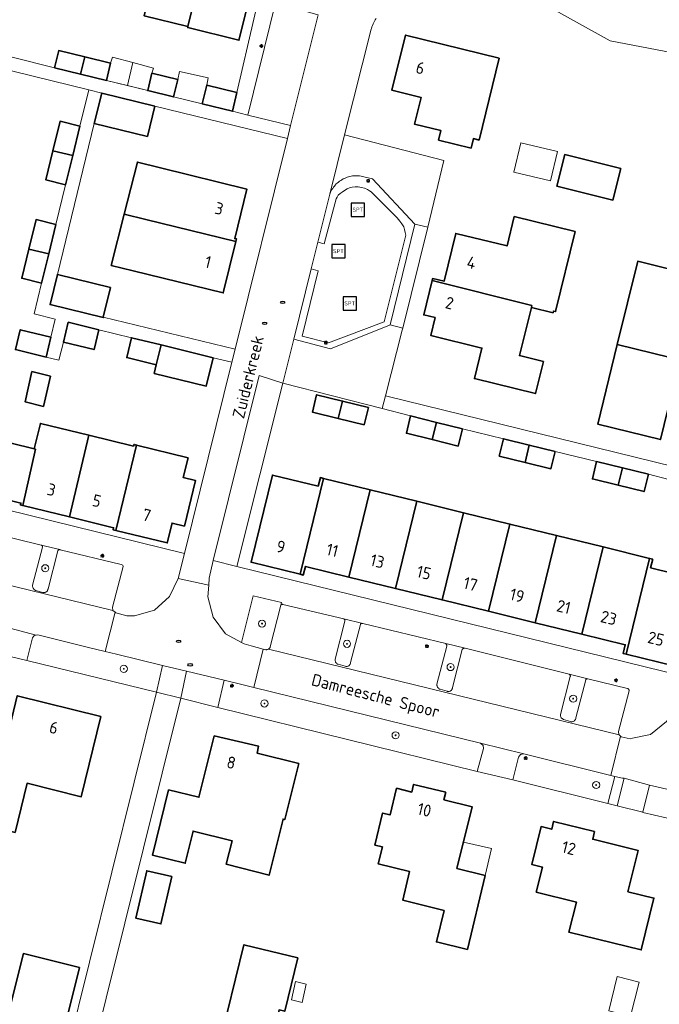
# Model space of a CAD drawing. Header units: metres. Extents: x 152610 to 160096, y 456114 to 462495.
# Tile 107 of 256: x 156608 to 156680, y 458766 to 458877. Entities that reach past the tile are written whole.
import ezdxf
from ezdxf.enums import TextEntityAlignment as Align

# ---------------------------------------------------------------- set-up
doc = ezdxf.new("R2010")
doc.units = ezdxf.units.M
doc.header["$LTSCALE"] = 0.5
doc.layers.get('0').update_dxf_attribs({"linetype": 'CONTINUOUS'})
for name, color, linetype, lineweight in [('B-PV-GK-BESCHOEIING-G', 251, 'GK-BESCHOEIING-SO', 18), ('B-PV-GR-BOOM-S', 251, 'CONTINUOUS', 25), ('B-PV-GR-HAAG-GV', 251, 'CONTINUOUS', 13), ('B-PV-IE-MEUBILAIR-S', 251, 'CONTINUOUS', 25), ('B-PV-IE-MEUBILAIR_WEGMEUBILAIR-S', 251, 'CONTINUOUS', 25), ('B-PV-OG-BEBOUWING-GV', 6, 'CONTINUOUS', 35), ('B-PV-OG-BEBOUWING-T18', 1, 'CONTINUOUS', 18), ('B-PV-OG-BEBOUWING_OVERBOUWING-GV', 251, 'CONTINUOUS', 18), ('B-PV-OG-BEBOUWING_SCHUUR-GV', 251, 'CONTINUOUS', 18), ('B-PV-OG-TERREIN_BEGROEID-GV', 251, 'CONTINUOUS', 18), ('B-PV-OG-TOPOGRAFIE-T18', 1, 'CONTINUOUS', 18), ('B-PV-OG-WATER_SLOOT-GV', 251, 'CONTINUOUS', 18), ('B-PV-VH-ONVERHARD_ZAND-GV', 251, 'CONTINUOUS', 18), ('B-PV-VH-OPENVERHARDING_BETONSTRAATSTEEN-GV', 251, 'CONTINUOUS', 18), ('B-PV-VH-OPENVERHARDING_STRAATBAKSTEEN-GV', 251, 'CONTINUOUS', 18), ('B-PV-VH-OPENVERHARDING_TEGEL-GV', 251, 'CONTINUOUS', 18)]:
    doc.layers.add(name, color=color, linetype=linetype, lineweight=lineweight)
doc.styles.add('NLCS-ISO', font='NLCS-ISO.ttf')
doc.styles.add('NLCS-ISO-M750-T18', font='NLCS-ISO.ttf', dxfattribs={"height": 1.35})
doc.linetypes.add('GK-BESCHOEIING-SO', pattern='A,18,-3,[1,NLCS.SHX,S=0.6,R=0,X=0,Y=0],-3', length=24)

# ---------------------------------------------------------------- blocks, each defined once
blk = doc.blocks.new('SIE-MEUBILAIR_PAAL_LICHTMAST-SO')
for points in [[(-0.62, 0), (-1, 0)], [(-0.71, 0.71), (-0.44, 0.44)], [(0, 1), (0, 0.62)], [(0.44, 0.44), (0.71, 0.71)], [(1, 0), (0.62, 0)], [(-0.71, -0.71), (-0.44, -0.44)], [(0, -0.62), (0, -1)], [(0.44, -0.44), (0.71, -0.71)]]:
    blk.add_lwpolyline(points)
blk.add_circle((0, 0), 0.5)
blk = doc.blocks.new('SIE-MEUBILAIR_PUT_RIOOLPUT-SO')
blk.add_ellipse((0, 0), major_axis=(1.25, 0), ratio=0.54)
blk = doc.blocks.new('SIE-WEG_SPEELTOESTEL-SO')
at = {"flags": 128}
blk.add_lwpolyline([(-3.75, -3.75), (3.75, -3.75), (3.75, 3.75), (-3.75, 3.75)], close=True, dxfattribs=at)
at = {"style": 'NLCS-ISO'}
blk.add_text('SPT', height=2.25, dxfattribs=at).set_placement((0, 0), align=Align.MIDDLE_CENTER)
blk = doc.blocks.new('SGR-BOOM_GBKN-SO')
at = {"linetype": 'ByBlock', "lineweight": 18}
h = blk.add_hatch(color=0, dxfattribs=at)
h.dxf.hatch_style = 1
edge = h.paths.add_edge_path()
edge.add_arc((0, 0), 0.25, 0, 360)
at = {"color": 0, "linetype": 'ByBlock', "lineweight": 18}
for radius in [2, 0.25]:
    blk.add_circle((0, 0), radius, dxfattribs=at)
at = {"color": 0, "linetype": 'ByBlock', "lineweight": 18, "style": 'NLCS-ISO'}
blk.add_attdef('SOORT', (2.5, 0), '', height=1.5, dxfattribs=at)

msp = doc.modelspace()

# ---------------------------------------------------------------- linework, layer by layer
at = {"layer": 'B-PV-GK-BESCHOEIING-G', "flags": 128}
msp.add_lwpolyline([(156639.916, 458891.567), (156645.233, 458890.084), (156649.961, 458888.912), (156655.245, 458887.769), (156655.727, 458887.353), (156661.289, 458882.698), (156666.408, 458879.348), (156674.347, 458874.957), (156706.526, 458868.786), (156736.452, 458861.13), (156750.049, 458860.557), (156762.399, 458859.754), (156774.78, 458858.191), (156780.471, 458856.796), (156789.999, 458853.263), (156790.625, 458851.751), (156804.029, 458848.43), (156807.027, 458848.581), (156809.678, 458848.825), (156814.014, 458849.01), (156831.276, 458843.406), (156841.887, 458841.168), (156853.498, 458838.97), (156854.707, 458839.287), (156855.981, 458840.508), (156856.28, 458841.782), (156858.619, 458841.174), (156859.339, 458844.109), (156856.851, 458844.682), (156856.822, 458845.897), (156856.373, 458847.782), (156855.417, 458848.671), (156844.494, 458851.093), (156839.542, 458854.829), (156833.301, 458858.619), (156812.879, 458860.982), (156812.33, 458860.725), (156802.852, 458863.052), (156802.554, 458863.347), (156790.217, 458863.704), (156786.066, 458864.715), (156777.713, 458867.714), (156772.377, 458869.057), (156761.649, 458873.69), (156755.871, 458875.476), (156752.707, 458878.033), (156739.275, 458881.707), (156739.997, 458884.731), (156733.708, 458886.121)], dxfattribs=at)
at = {"layer": 'B-PV-GR-HAAG-GV', "flags": 128}
for points in [[(156652.354, 458854.32), (156647.599, 458859.395), (156646.605, 458859.646), (156646.45, 458859.684), (156646.293, 458859.715), (156646.135, 458859.738), (156645.975, 458859.752), (156645.815, 458859.759), (156645.656, 458859.758), (156645.496, 458859.749), (156645.337, 458859.732), (156645.179, 458859.707), (156645.023, 458859.674), (156644.868, 458859.633), (156644.716, 458859.584), (156644.566, 458859.528), (156644.419, 458859.465), (156644.275, 458859.394), (156644.136, 458859.316), (156644, 458859.232), (156643.869, 458859.14), (156643.742, 458859.043), (156643.621, 458858.939), (156643.505, 458858.829), (156643.394, 458858.713), (156643.29, 458858.592), (156643.191, 458858.466), (156643.099, 458858.335), (156643.014, 458858.2), (156642.935, 458858.061), (156642.864, 458857.918), (156642.8, 458857.771), (156642.767, 458857.687), (156641.422, 458852.275), (156642.13, 458852.088), (156643.472, 458857.141), (156643.589, 458857.354), (156643.723, 458857.559), (156643.929, 458857.755), (156644.154, 458857.924), (156644.417, 458858.109), (156644.714, 458858.273), (156645.002, 458858.401), (156645.296, 458858.49), (156645.638, 458858.509), (156645.965, 458858.492), (156646.351, 458858.439), (156646.699, 458858.342), (156647.003, 458858.202), (156647.242, 458858.065), (156647.433, 458857.933), (156650.374, 458855.005), (156650.675, 458854.65), (156650.903, 458854.329), (156651.11, 458854.014), (156651.196, 458853.689), (156651.266, 458853.379), (156651.328, 458853.065), (156648.9, 458843.31), (156642.623, 458840.927), (156639.643, 458841.707), (156641.461, 458849.065), (156640.674, 458849.264), (156638.709, 458841.356), (156642.87, 458840.258), (156649.32, 458842.855), (156649.558, 458842.962)], [(156612.378, 458817.668), (156610.275, 458818.17), (156610.304, 458818.16), (156610.337, 458818.141), (156610.366, 458818.116), (156610.389, 458818.085), (156610.406, 458818.05), (156610.414, 458818.012), (156610.415, 458817.974), (156610.408, 458817.936), (156609.306, 458813.642), (156609.302, 458813.577), (156609.305, 458813.512), (156609.317, 458813.448), (156609.336, 458813.386), (156609.363, 458813.326), (156609.397, 458813.271), (156609.437, 458813.22), (156609.483, 458813.174), (156609.535, 458813.134), (156609.591, 458813.101), (156609.651, 458813.075), (156609.663, 458813.071), (156610.438, 458812.848), (156610.497, 458812.833), (156610.558, 458812.826), (156610.619, 458812.827), (156610.679, 458812.836), (156610.737, 458812.852), (156610.793, 458812.876), (156610.845, 458812.908), (156610.893, 458812.946), (156610.936, 458812.989), (156610.972, 458813.038), (156611.001, 458813.092), (156611.024, 458813.148), (156611.038, 458813.207), (156611.045, 458813.262), (156612.149, 458817.533), (156612.151, 458817.538), (156612.171, 458817.575), (156612.197, 458817.607), (156612.229, 458817.633), (156612.266, 458817.653), (156612.305, 458817.666), (156612.347, 458817.67)], [(156637.327, 458811.691), (156634.127, 458812.474), (156632.833, 458807.211), (156633.12, 458807.053), (156633.937, 458806.829), (156635.258, 458806.466), (156635.446, 458806.414), (156635.508, 458806.398), (156635.571, 458806.391), (156635.634, 458806.391), (156635.697, 458806.399), (156635.758, 458806.416), (156635.817, 458806.439), (156635.863, 458806.465), (156635.873, 458806.47), (156635.924, 458806.508), (156635.97, 458806.552), (156636.01, 458806.601), (156636.044, 458806.655), (156636.07, 458806.712), (156636.076, 458806.728), (156637.253, 458811.396)], [(156646.485, 458809.349), (156644.337, 458809.85), (156644.365, 458809.84), (156644.399, 458809.821), (156644.428, 458809.796), (156644.451, 458809.765), (156644.468, 458809.73), (156644.477, 458809.693), (156644.478, 458809.654), (156644.471, 458809.616), (156643.369, 458805.321), (156643.365, 458805.256), (156643.368, 458805.191), (156643.38, 458805.127), (156643.399, 458805.065), (156643.426, 458805.005), (156643.46, 458804.95), (156643.5, 458804.899), (156643.546, 458804.853), (156643.598, 458804.813), (156643.654, 458804.78), (156643.714, 458804.754), (156643.726, 458804.75), (156644.502, 458804.527), (156644.561, 458804.512), (156644.622, 458804.505), (156644.683, 458804.506), (156644.743, 458804.515), (156644.802, 458804.532), (156644.858, 458804.557), (156644.91, 458804.588), (156644.958, 458804.626), (156645, 458804.67), (156645.036, 458804.719), (156645.066, 458804.773), (156645.088, 458804.829), (156645.103, 458804.889), (156645.109, 458804.941), (156646.212, 458809.212), (156646.223, 458809.235), (156646.248, 458809.271), (156646.28, 458809.301), (156646.316, 458809.326), (156646.356, 458809.343), (156646.398, 458809.353), (156646.442, 458809.355)], [(156658, 458806.554), (156655.821, 458807.083), (156655.844, 458807.065), (156655.878, 458807.03), (156655.906, 458806.989), (156655.927, 458806.945), (156655.94, 458806.898), (156655.945, 458806.85), (156655.943, 458806.801), (156654.841, 458802.507), (156654.837, 458802.442), (156654.84, 458802.377), (156654.852, 458802.313), (156654.871, 458802.251), (156654.898, 458802.191), (156654.932, 458802.136), (156654.972, 458802.085), (156655.018, 458802.039), (156655.07, 458801.999), (156655.126, 458801.966), (156655.186, 458801.94), (156655.198, 458801.936), (156655.973, 458801.713), (156656.032, 458801.698), (156656.093, 458801.691), (156656.154, 458801.692), (156656.214, 458801.701), (156656.273, 458801.718), (156656.329, 458801.742), (156656.381, 458801.773), (156656.429, 458801.811), (156656.471, 458801.855), (156656.508, 458801.904), (156656.537, 458801.957), (156656.56, 458802.014), (156656.574, 458802.073), (156656.581, 458802.127), (156657.684, 458806.398), (156657.687, 458806.403), (156657.71, 458806.444), (156657.74, 458806.48), (156657.776, 458806.51), (156657.817, 458806.534), (156657.861, 458806.551), (156657.907, 458806.56), (156657.954, 458806.561)], [(156671.821, 458803.112), (156669.719, 458803.627), (156669.749, 458803.617), (156669.782, 458803.598), (156669.811, 458803.573), (156669.834, 458803.542), (156669.851, 458803.507), (156669.859, 458803.469), (156669.86, 458803.431), (156669.853, 458803.393), (156668.751, 458799.099), (156668.746, 458799.034), (156668.75, 458798.969), (156668.761, 458798.905), (156668.78, 458798.843), (156668.807, 458798.784), (156668.841, 458798.728), (156668.881, 458798.677), (156668.927, 458798.631), (156668.979, 458798.592), (156669.035, 458798.559), (156669.094, 458798.533), (156669.108, 458798.528), (156669.883, 458798.305), (156669.942, 458798.29), (156670.003, 458798.283), (156670.063, 458798.284), (156670.124, 458798.293), (156670.182, 458798.309), (156670.238, 458798.334), (156670.291, 458798.365), (156670.338, 458798.403), (156670.381, 458798.446), (156670.417, 458798.495), (156670.446, 458798.549), (156670.469, 458798.605), (156670.484, 458798.665), (156670.49, 458798.718), (156671.594, 458802.99), (156671.6, 458803.008), (156671.619, 458803.041), (156671.644, 458803.07), (156671.674, 458803.093), (156671.708, 458803.11), (156671.745, 458803.118), (156671.784, 458803.119)]]:
    msp.add_lwpolyline(points, close=True, dxfattribs=at)
at = {"layer": 'B-PV-OG-BEBOUWING-GV', "flags": 128}
for points in [[(156629.111, 458885.956), (156624.165, 458887.168), (156621.861, 458877.764), (156626.796, 458876.552)], [(156634.917, 458884.633), (156629.137, 458886.058), (156629.111, 458885.956), (156626.796, 458876.552), (156626.77, 458876.445), (156632.547, 458875.021)], [(156661.857, 458873.004), (156651.301, 458875.597), (156649.775, 458869.382), (156653.047, 458868.578), (156652.308, 458865.567), (156655.277, 458864.838), (156655.014, 458863.77), (156658.688, 458862.868), (156658.95, 458863.936), (156659.591, 458863.778)], [(156615.174, 458873.145), (156612.26, 458873.859), (156611.784, 458871.917), (156614.698, 458871.203)], [(156618.088, 458872.431), (156615.174, 458873.145), (156614.698, 458871.203), (156617.612, 458870.489)], [(156625.654, 458870.577), (156622.74, 458871.291), (156622.264, 458869.349), (156625.178, 458868.635)], [(156623.063, 458867.601), (156617.089, 458869.06), (156616.257, 458865.65), (156622.231, 458864.191)], [(156632.322, 458869.134), (156628.922, 458869.967), (156628.402, 458867.845), (156631.802, 458867.012)], [(156614.641, 458865.358), (156612.407, 458865.903), (156611.595, 458862.578), (156613.828, 458862.028)], [(156613.828, 458862.028), (156611.595, 458862.578), (156610.794, 458859.298), (156613.028, 458858.752)], [(156619.629, 458855.44), (156622.066, 458854.838), (156632.201, 458852.336), (156632.275, 458852.637), (156632.062, 458852.69), (156633.429, 458858.255), (156623.717, 458860.64), (156621.106, 458861.289)], [(156675.532, 458860.58), (156669.235, 458862.138), (156668.353, 458858.576), (156674.651, 458857.017)], [(156611.937, 458854.283), (156609.703, 458854.829), (156608.892, 458851.508), (156611.125, 458850.958)], [(156620.644, 458849.048), (156630.782, 458846.558), (156632.201, 458852.336), (156622.066, 458854.838), (156619.629, 458855.44), (156618.169, 458849.656)], [(156670.417, 458853.477), (156663.547, 458855.165), (156662.734, 458851.855), (156656.959, 458853.273), (156655.633, 458847.872), (156654.358, 458848.185), (156654.3, 458847.952), (156665.523, 458845.135), (156665.471, 458844.921), (156667.909, 458844.329), (156667.955, 458844.519), (156668.201, 458844.457)], [(156611.125, 458850.958), (156608.892, 458851.508), (156608.089, 458848.223), (156610.324, 458847.677)], [(156684.555, 458848.38), (156677.447, 458850.126), (156675.146, 458840.759), (156689.219, 458837.302), (156690.219, 458841.373), (156688.735, 458841.737), (156689.189, 458843.585), (156683.708, 458844.932)], [(156618.087, 458847.187), (156612.104, 458848.647), (156611.274, 458845.247), (156617.257, 458843.786), (156617.269, 458843.835)], [(156665.523, 458845.135), (156654.3, 458847.952), (156653.353, 458844.095), (156654.628, 458843.782), (156654.135, 458841.775), (156659.909, 458840.356), (156659.065, 458836.919), (156665.935, 458835.232), (156666.822, 458838.841), (156664.129, 458839.508), (156665.471, 458844.921)], [(156611.363, 458841.571), (156607.915, 458842.413), (156607.369, 458840.178), (156610.818, 458839.336)], [(156616.767, 458842.413), (156613.319, 458843.255), (156612.773, 458841.021), (156616.222, 458840.179)], [(156623.777, 458840.702), (156620.459, 458841.512), (156619.914, 458839.278), (156623.236, 458838.467)], [(156623.781, 458840.701), (156623.777, 458840.702), (156623.236, 458838.467), (156622.999, 458837.495), (156628.854, 458836.066), (156629.637, 458839.272)], [(156689.219, 458837.302), (156675.146, 458840.759), (156672.944, 458831.791), (156680.011, 458830.055), (156680.843, 458833.443), (156686.365, 458832.087), (156686.848, 458834.056), (156688.332, 458833.691)], [(156611.307, 458837.183), (156609.237, 458837.7), (156608.462, 458834.312), (156610.531, 458833.794)], [(156644.207, 458834.379), (156641.29, 458835.099), (156640.81, 458833.152), (156643.726, 458832.432)], [(156647.123, 458833.659), (156644.207, 458834.379), (156643.726, 458832.432), (156646.642, 458831.712)], [(156654.787, 458831.988), (156651.873, 458832.708), (156651.392, 458830.762), (156654.307, 458830.042)], [(156609.486, 458829.006), (156599.551, 458831.447), (156598.103, 458825.552), (156597.899, 458825.602), (156597.849, 458825.398), (156607.988, 458822.908), (156607.935, 458822.694), (156608.209, 458822.627), (156609.645, 458828.967)], [(156615.629, 458830.535), (156610.189, 458831.871), (156609.486, 458829.006), (156609.645, 458828.967), (156608.209, 458822.627), (156613.464, 458821.336)], [(156657.702, 458831.268), (156654.787, 458831.988), (156654.307, 458830.042), (156657.221, 458829.322)], [(156620.678, 458829.295), (156615.629, 458830.535), (156613.464, 458821.336), (156618.424, 458820.118), (156618.371, 458819.904), (156618.666, 458819.832), (156621.018, 458829.438), (156620.73, 458829.509)], [(156665.24, 458829.427), (156662.327, 458830.142), (156661.848, 458828.195), (156664.762, 458827.48)], [(156626.819, 458828.013), (156621.018, 458829.438), (156618.666, 458819.832), (156624.46, 458818.409), (156625.011, 458820.652), (156626.4, 458820.311), (156627.657, 458825.429), (156626.268, 458825.77)], [(156668.155, 458828.711), (156665.24, 458829.427), (156664.762, 458827.48), (156667.676, 458826.764)], [(156675.73, 458826.855), (156672.814, 458827.569), (156672.338, 458825.621), (156675.253, 458824.908)], [(156678.645, 458826.142), (156675.73, 458826.855), (156675.253, 458824.908), (156678.169, 458824.195)], [(156641.472, 458824.794), (156636.314, 458826.055), (156633.912, 458816.231), (156639.436, 458814.886), (156642.082, 458825.674), (156641.709, 458825.765)], [(156647.326, 458824.387), (156642.082, 458825.674), (156639.436, 458814.886), (156639.791, 458814.8), (156640.026, 458815.767), (156644.918, 458814.569)], [(156652.57, 458823.101), (156647.326, 458824.387), (156644.918, 458814.569), (156650.163, 458813.285)], [(156657.815, 458821.815), (156652.57, 458823.101), (156650.163, 458813.285), (156655.408, 458812.001)], [(156663.059, 458820.529), (156657.815, 458821.815), (156655.408, 458812.001), (156660.653, 458810.716)], [(156668.303, 458819.243), (156663.059, 458820.529), (156660.653, 458810.716), (156665.897, 458809.432)], [(156673.548, 458817.957), (156668.303, 458819.243), (156665.897, 458809.432), (156671.142, 458808.148)], [(156678.792, 458816.671), (156673.548, 458817.957), (156671.142, 458808.148), (156676.034, 458806.95), (156675.793, 458805.974), (156676.147, 458805.887)], [(156679.138, 458816.586), (156678.792, 458816.671), (156676.147, 458805.887), (156681.659, 458804.521), (156684.079, 458814.338), (156678.899, 458815.615)], [(156617.006, 458798.885), (156607.575, 458801.202), (156606.167, 458795.375), (156602.289, 458796.32), (156600.149, 458787.589), (156607.337, 458785.828), (156608.693, 458791.364), (156614.79, 458789.843)], [(156629.748, 458796.705), (156628.03, 458789.779), (156624.627, 458790.603), (156622.813, 458783.256), (156626.493, 458782.347), (156627.385, 458785.964), (156631.763, 458784.884), (156631.111, 458782.237), (156635.941, 458780.998), (156637.513, 458787.316), (156637.702, 458787.268), (156639.271, 458793.576), (156634.611, 458794.736), (156634.753, 458795.52)], [(156655.822, 458790.353), (156652.207, 458791.225), (156652.001, 458790.369), (156650.286, 458790.784), (156649.563, 458787.79), (156648.717, 458787.994), (156647.846, 458784.388), (156648.691, 458784.184), (156648.229, 458782.269), (156651.757, 458781.416), (156650.982, 458778.209), (156655.637, 458777.013), (156654.786, 458773.495), (156658.275, 458772.65), (156660.287, 458780.967), (156657.086, 458781.768), (156658.821, 458788.695), (156655.615, 458789.497)], [(156672.598, 458785.924), (156667.978, 458787.06), (156667.763, 458786.186), (156666.56, 458786.483), (156665.511, 458782.22), (156666.715, 458781.924), (156666.019, 458779.098), (156670.544, 458777.984), (156669.708, 458774.585), (156677.848, 458772.594), (156679.272, 458778.422), (156676.349, 458779.136), (156677.491, 458783.802), (156672.383, 458785.05)], [(156624.998, 458780.851), (156622.158, 458781.507), (156620.924, 458776.167), (156623.765, 458775.511)], [(156639.173, 458771.683), (156633.104, 458773.173), (156630.28, 458761.675), (156625.696, 458762.801), (156625.937, 458763.781), (156621.373, 458764.902), (156619.77, 458758.376), (156620.741, 458758.138), (156619.715, 458753.962), (156623.357, 458753.068), (156623.119, 458752.096), (156626.518, 458751.262), (156626.756, 458752.233), (156629.815, 458751.482), (156630.408, 458751.336), (156631.359, 458755.211), (156634.282, 458754.493), (156637.068, 458765.836), (156637.699, 458765.681)], [(156614.587, 458770.613), (156608.28, 458772.185), (156606.826, 458766.354), (156599.568, 458768.162), (156597.399, 458759.438), (156601.031, 458758.532), (156600.819, 458757.559), (156604.183, 458756.714), (156604.427, 458757.684), (156608.064, 458756.793), (156608.795, 458759.706), (156611.69, 458758.989)]]:
    msp.add_lwpolyline(points, close=True, dxfattribs=at)
at = {"layer": 'B-PV-OG-BEBOUWING_OVERBOUWING-GV', "flags": 128}
for points in [[(156619.989, 458869.906), (156620.582, 458872.51), (156618.296, 458873.126), (156618.088, 458872.431), (156617.612, 458870.489)], [(156622.926, 458871.879), (156620.582, 458872.51), (156619.989, 458869.906), (156622.264, 458869.349), (156622.74, 458871.291)], [(156629.095, 458870.796), (156625.866, 458871.511), (156625.654, 458870.577), (156625.178, 458868.635), (156628.402, 458867.845), (156628.922, 458869.967)], [(156660.965, 458784.017), (156657.824, 458784.714), (156657.086, 458781.768), (156660.287, 458780.967)]]:
    msp.add_lwpolyline(points, close=True, dxfattribs=at)
at = {"layer": 'B-PV-OG-BEBOUWING_SCHUUR-GV', "flags": 128}
for points in [[(156668.4, 458862.474), (156664.283, 458863.461), (156663.494, 458860.167), (156667.611, 458859.18)], [(156677.599, 458768.976), (156675.142, 458769.586), (156674.185, 458765.738), (156676.643, 458765.127)], [(156640.128, 458768.75), (156638.895, 458769.019), (156638.444, 458766.953), (156639.677, 458766.684)]]:
    msp.add_lwpolyline(points, close=True, dxfattribs=at)
at = {"layer": 'B-PV-OG-TERREIN_BEGROEID-GV', "flags": 128}
for points in [[(156640.674, 458849.264), (156641.461, 458849.065), (156639.643, 458841.707), (156642.623, 458840.927), (156648.9, 458843.31), (156651.328, 458853.065), (156651.266, 458853.379), (156651.196, 458853.689), (156651.11, 458854.014), (156650.903, 458854.329), (156650.675, 458854.65), (156650.374, 458855.005), (156647.433, 458857.933), (156647.242, 458858.065), (156647.003, 458858.202), (156646.699, 458858.342), (156646.351, 458858.439), (156645.965, 458858.492), (156645.638, 458858.509), (156645.296, 458858.49), (156645.002, 458858.401), (156644.714, 458858.273), (156644.417, 458858.109), (156644.154, 458857.924), (156643.929, 458857.755), (156643.723, 458857.559), (156643.589, 458857.354), (156643.472, 458857.141), (156642.13, 458852.088), (156641.422, 458852.275)], [(156615.454, 458806.69), (156609.909, 458808.079), (156609.714, 458808.046), (156609.52, 458808.013), (156609.314, 458807.727), (156608.66, 458805.18), (156623.254, 458801.596), (156623.947, 458804.626), (156618.773, 458805.883), (156617.47, 458806.2)], [(156632.874, 458802.477), (156630.87, 458802.971), (156630.153, 458799.902), (156659.378, 458792.672), (156660.071, 458795.261), (156660.031, 458795.6), (156659.736, 458795.858), (156634.204, 458802.149)], [(156674.424, 458792.234), (156664.612, 458794.654), (156664.248, 458794.603), (156664.005, 458794.281), (156663.402, 458791.728), (156674.073, 458789.085), (156674.855, 458792.127)], [(156678.781, 458791.156), (156675.913, 458791.911), (156675.139, 458788.802), (156678.032, 458788.095)]]:
    msp.add_lwpolyline(points, close=True, dxfattribs=at)
at = {"layer": 'B-PV-OG-WATER_SLOOT-GV', "flags": 128}
msp.add_lwpolyline([(156666.408, 458879.348), (156674.347, 458874.957), (156706.526, 458868.786), (156736.452, 458861.13)], dxfattribs=at)
at = {"layer": 'B-PV-VH-ONVERHARD_ZAND-GV', "flags": 128}
for points in [[(156652.354, 458854.32), (156647.599, 458859.395), (156646.605, 458859.646), (156646.45, 458859.684), (156646.293, 458859.715), (156646.135, 458859.738), (156645.975, 458859.752), (156645.815, 458859.759), (156645.656, 458859.758), (156645.496, 458859.749), (156645.337, 458859.732), (156645.179, 458859.707), (156645.023, 458859.674), (156644.868, 458859.633), (156644.716, 458859.584), (156644.566, 458859.528), (156644.419, 458859.465), (156644.275, 458859.394), (156644.136, 458859.316), (156644, 458859.232), (156643.869, 458859.14), (156643.742, 458859.043), (156643.621, 458858.939), (156643.505, 458858.829), (156643.394, 458858.713), (156643.29, 458858.592), (156643.191, 458858.466), (156643.099, 458858.335), (156643.014, 458858.2), (156642.935, 458858.061), (156642.864, 458857.918), (156642.8, 458857.771), (156642.767, 458857.687), (156641.422, 458852.275), (156642.13, 458852.088), (156643.472, 458857.141), (156643.589, 458857.354), (156643.723, 458857.559), (156643.929, 458857.755), (156644.154, 458857.924), (156644.417, 458858.109), (156644.714, 458858.273), (156645.002, 458858.401), (156645.296, 458858.49), (156645.638, 458858.509), (156645.965, 458858.492), (156646.351, 458858.439), (156646.699, 458858.342), (156647.003, 458858.202), (156647.242, 458858.065), (156647.433, 458857.933), (156650.374, 458855.005), (156650.675, 458854.65), (156650.903, 458854.329), (156651.11, 458854.014), (156651.196, 458853.689), (156651.266, 458853.379), (156651.328, 458853.065), (156648.9, 458843.31), (156642.623, 458840.927), (156639.643, 458841.707), (156641.461, 458849.065), (156640.674, 458849.264), (156638.709, 458841.356), (156642.87, 458840.258), (156649.32, 458842.855), (156649.558, 458842.962)], [(156612.378, 458817.668), (156610.275, 458818.17), (156610.304, 458818.16), (156610.337, 458818.141), (156610.366, 458818.116), (156610.389, 458818.085), (156610.406, 458818.05), (156610.414, 458818.012), (156610.415, 458817.974), (156610.408, 458817.936), (156609.306, 458813.642), (156609.302, 458813.577), (156609.305, 458813.512), (156609.317, 458813.448), (156609.336, 458813.386), (156609.363, 458813.326), (156609.397, 458813.271), (156609.437, 458813.22), (156609.483, 458813.174), (156609.535, 458813.134), (156609.591, 458813.101), (156609.651, 458813.075), (156609.663, 458813.071), (156610.438, 458812.848), (156610.497, 458812.833), (156610.558, 458812.826), (156610.619, 458812.827), (156610.679, 458812.836), (156610.737, 458812.852), (156610.793, 458812.876), (156610.845, 458812.908), (156610.893, 458812.946), (156610.936, 458812.989), (156610.972, 458813.038), (156611.001, 458813.092), (156611.024, 458813.148), (156611.038, 458813.207), (156611.045, 458813.262), (156612.149, 458817.533), (156612.151, 458817.538), (156612.171, 458817.575), (156612.197, 458817.607), (156612.229, 458817.633), (156612.266, 458817.653), (156612.305, 458817.666), (156612.347, 458817.67)], [(156637.327, 458811.691), (156634.127, 458812.474), (156632.833, 458807.211), (156633.12, 458807.053), (156633.937, 458806.829), (156635.258, 458806.466), (156635.446, 458806.414), (156635.508, 458806.398), (156635.571, 458806.391), (156635.634, 458806.391), (156635.697, 458806.399), (156635.758, 458806.416), (156635.817, 458806.439), (156635.863, 458806.465), (156635.873, 458806.47), (156635.924, 458806.508), (156635.97, 458806.552), (156636.01, 458806.601), (156636.044, 458806.655), (156636.07, 458806.712), (156636.076, 458806.728), (156637.253, 458811.396)], [(156646.485, 458809.349), (156644.337, 458809.85), (156644.365, 458809.84), (156644.399, 458809.821), (156644.428, 458809.796), (156644.451, 458809.765), (156644.468, 458809.73), (156644.477, 458809.693), (156644.478, 458809.654), (156644.471, 458809.616), (156643.369, 458805.321), (156643.365, 458805.256), (156643.368, 458805.191), (156643.38, 458805.127), (156643.399, 458805.065), (156643.426, 458805.005), (156643.46, 458804.95), (156643.5, 458804.899), (156643.546, 458804.853), (156643.598, 458804.813), (156643.654, 458804.78), (156643.714, 458804.754), (156643.726, 458804.75), (156644.502, 458804.527), (156644.561, 458804.512), (156644.622, 458804.505), (156644.683, 458804.506), (156644.743, 458804.515), (156644.802, 458804.532), (156644.858, 458804.557), (156644.91, 458804.588), (156644.958, 458804.626), (156645, 458804.67), (156645.036, 458804.719), (156645.066, 458804.773), (156645.088, 458804.829), (156645.103, 458804.889), (156645.109, 458804.941), (156646.212, 458809.212), (156646.223, 458809.235), (156646.248, 458809.271), (156646.28, 458809.301), (156646.316, 458809.326), (156646.356, 458809.343), (156646.398, 458809.353), (156646.442, 458809.355)], [(156658, 458806.554), (156655.821, 458807.083), (156655.844, 458807.065), (156655.878, 458807.03), (156655.906, 458806.989), (156655.927, 458806.945), (156655.94, 458806.898), (156655.945, 458806.85), (156655.943, 458806.801), (156654.841, 458802.507), (156654.837, 458802.442), (156654.84, 458802.377), (156654.852, 458802.313), (156654.871, 458802.251), (156654.898, 458802.191), (156654.932, 458802.136), (156654.972, 458802.085), (156655.018, 458802.039), (156655.07, 458801.999), (156655.126, 458801.966), (156655.186, 458801.94), (156655.198, 458801.936), (156655.973, 458801.713), (156656.032, 458801.698), (156656.093, 458801.691), (156656.154, 458801.692), (156656.214, 458801.701), (156656.273, 458801.718), (156656.329, 458801.742), (156656.381, 458801.773), (156656.429, 458801.811), (156656.471, 458801.855), (156656.508, 458801.904), (156656.537, 458801.957), (156656.56, 458802.014), (156656.574, 458802.073), (156656.581, 458802.127), (156657.684, 458806.398), (156657.687, 458806.403), (156657.71, 458806.444), (156657.74, 458806.48), (156657.776, 458806.51), (156657.817, 458806.534), (156657.861, 458806.551), (156657.907, 458806.56), (156657.954, 458806.561)], [(156671.821, 458803.112), (156669.719, 458803.627), (156669.749, 458803.617), (156669.782, 458803.598), (156669.811, 458803.573), (156669.834, 458803.542), (156669.851, 458803.507), (156669.859, 458803.469), (156669.86, 458803.431), (156669.853, 458803.393), (156668.751, 458799.099), (156668.746, 458799.034), (156668.75, 458798.969), (156668.761, 458798.905), (156668.78, 458798.843), (156668.807, 458798.784), (156668.841, 458798.728), (156668.881, 458798.677), (156668.927, 458798.631), (156668.979, 458798.592), (156669.035, 458798.559), (156669.094, 458798.533), (156669.108, 458798.528), (156669.883, 458798.305), (156669.942, 458798.29), (156670.003, 458798.283), (156670.063, 458798.284), (156670.124, 458798.293), (156670.182, 458798.309), (156670.238, 458798.334), (156670.291, 458798.365), (156670.338, 458798.403), (156670.381, 458798.446), (156670.417, 458798.495), (156670.446, 458798.549), (156670.469, 458798.605), (156670.484, 458798.665), (156670.49, 458798.718), (156671.594, 458802.99), (156671.6, 458803.008), (156671.619, 458803.041), (156671.644, 458803.07), (156671.674, 458803.093), (156671.708, 458803.11), (156671.745, 458803.118), (156671.784, 458803.119)]]:
    msp.add_lwpolyline(points, close=True, dxfattribs=at)
at = {"layer": 'B-PV-VH-OPENVERHARDING_BETONSTRAATSTEEN-GV', "flags": 128}
for points in [[(156641.326, 458877.928), (156636.647, 458879.218), (156633.535, 458866.587), (156638.357, 458865.406), (156641.455, 458877.893)], [(156653.813, 458853.957), (156652.354, 458854.32), (156649.558, 458842.962), (156650.998, 458842.596)], [(156637.495, 458836.413), (156634.819, 458837.267), (156629.65, 458816.429), (156632.316, 458815.774)], [(156609.714, 458808.046), (156605.032, 458809.282), (156605.345, 458808.997), (156605.375, 458808.675), (156604.711, 458806.146), (156604.707, 458806.13), (156608.66, 458805.18), (156609.314, 458807.727), (156609.52, 458808.013)], [(156623.254, 458801.596), (156625.985, 458800.925), (156626.633, 458803.961), (156623.947, 458804.626)], [(156630.87, 458802.971), (156626.633, 458803.961), (156625.985, 458800.925), (156630.153, 458799.902)], [(156625.985, 458800.925), (156623.254, 458801.596), (156610.697, 458750.932), (156613.38, 458750.273)], [(156664.612, 458794.654), (156659.736, 458795.858), (156660.031, 458795.6), (156660.071, 458795.261), (156659.378, 458792.672), (156663.402, 458791.728), (156664.005, 458794.281), (156664.248, 458794.603)], [(156675.743, 458791.946), (156674.855, 458792.127), (156674.073, 458789.085), (156675.139, 458788.802), (156675.913, 458791.911)], [(156682.694, 458790.225), (156678.781, 458791.156), (156678.032, 458788.095), (156678.026, 458788.068), (156681.959, 458787.149)]]:
    msp.add_lwpolyline(points, close=True, dxfattribs=at)
at = {"layer": 'B-PV-VH-OPENVERHARDING_STRAATBAKSTEEN-GV', "flags": 128}
for points in [[(156641.455, 458877.893), (156638.357, 458865.406), (156637.992, 458863.934), (156632.107, 458840.213), (156631.745, 458838.754), (156626.404, 458817.227), (156625.705, 458814.419), (156629.133, 458813.673), (156629.194, 458814.462), (156629.65, 458816.429), (156634.819, 458837.267), (156637.495, 458836.413), (156638.709, 458841.356), (156640.674, 458849.264), (156641.422, 458852.275), (156642.767, 458857.687), (156644.422, 458864.358), (156647.43, 458876.265), (156647.454, 458876.347), (156647.51, 458876.518), (156647.573, 458876.686), (156647.644, 458876.852), (156647.723, 458877.014), (156647.808, 458877.172), (156647.9, 458877.326), (156647.999, 458877.476)], [(156594.907, 458816.523), (156618.326, 458810.825), (156618.288, 458811.166), (156619.502, 458815.765), (156619.454, 458815.904), (156619.294, 458815.978), (156612.428, 458817.656), (156612.388, 458817.667), (156612.378, 458817.668), (156612.347, 458817.67), (156612.305, 458817.666), (156612.266, 458817.653), (156612.229, 458817.633), (156612.197, 458817.607), (156612.171, 458817.575), (156612.151, 458817.538), (156612.149, 458817.533), (156611.045, 458813.262), (156611.038, 458813.207), (156611.024, 458813.148), (156611.001, 458813.092), (156610.972, 458813.038), (156610.936, 458812.989), (156610.893, 458812.946), (156610.845, 458812.908), (156610.793, 458812.876), (156610.737, 458812.852), (156610.679, 458812.836), (156610.619, 458812.827), (156610.558, 458812.826), (156610.497, 458812.833), (156610.438, 458812.848), (156609.663, 458813.071), (156609.651, 458813.075), (156609.591, 458813.101), (156609.535, 458813.134), (156609.483, 458813.174), (156609.437, 458813.22), (156609.397, 458813.271), (156609.363, 458813.326), (156609.336, 458813.386), (156609.317, 458813.448), (156609.305, 458813.512), (156609.302, 458813.577), (156609.306, 458813.642), (156610.408, 458817.936), (156610.415, 458817.974), (156610.414, 458818.012), (156610.406, 458818.05), (156610.389, 458818.085), (156610.366, 458818.116), (156610.337, 458818.141), (156610.304, 458818.16), (156610.275, 458818.17), (156598.527, 458821.067)], [(156605.032, 458809.282), (156609.714, 458808.046), (156609.909, 458808.079), (156615.454, 458806.69), (156617.47, 458806.2), (156618.59, 458810.611), (156618.33, 458810.794), (156618.326, 458810.825), (156594.907, 458816.523)]]:
    msp.add_lwpolyline(points, dxfattribs=at)
for points in [[(156644.422, 458864.358), (156642.767, 458857.687), (156642.8, 458857.771), (156642.864, 458857.918), (156642.935, 458858.061), (156643.014, 458858.2), (156643.099, 458858.335), (156643.191, 458858.466), (156643.29, 458858.592), (156643.394, 458858.713), (156643.505, 458858.829), (156643.621, 458858.939), (156643.742, 458859.043), (156643.869, 458859.14), (156644, 458859.232), (156644.136, 458859.316), (156644.275, 458859.394), (156644.419, 458859.465), (156644.566, 458859.528), (156644.716, 458859.584), (156644.868, 458859.633), (156645.023, 458859.674), (156645.179, 458859.707), (156645.337, 458859.732), (156645.496, 458859.749), (156645.656, 458859.758), (156645.815, 458859.759), (156645.975, 458859.752), (156646.135, 458859.738), (156646.293, 458859.715), (156646.45, 458859.684), (156646.605, 458859.646), (156647.599, 458859.395), (156652.354, 458854.32), (156653.813, 458853.957), (156655.614, 458861.471)], [(156638.709, 458841.356), (156637.495, 458836.413), (156648.677, 458833.537), (156649.039, 458834.964), (156650.916, 458842.371), (156650.998, 458842.596), (156649.558, 458842.962), (156649.32, 458842.855), (156642.87, 458840.258)], [(156629.133, 458813.673), (156625.705, 458814.419), (156624.707, 458812.371), (156623.026, 458810.86), (156620.794, 458810.205), (156620.037, 458810.194), (156619.924, 458810.224), (156618.671, 458810.554), (156618.59, 458810.611), (156617.47, 458806.2), (156618.773, 458805.883), (156623.947, 458804.626), (156626.633, 458803.961), (156630.87, 458802.971), (156632.874, 458802.477), (156634.204, 458802.149), (156635.258, 458806.466), (156633.937, 458806.829), (156633.12, 458807.053), (156632.833, 458807.211), (156631.039, 458808.197), (156629.65, 458810.07), (156629.03, 458812.333)], [(156637.497, 458811.498), (156637.457, 458811.506), (156637.416, 458811.506), (156637.376, 458811.498), (156637.339, 458811.482), (156637.305, 458811.46), (156637.276, 458811.431), (156637.253, 458811.396), (156636.076, 458806.728), (156636.07, 458806.712), (156636.044, 458806.655), (156636.01, 458806.601), (156635.97, 458806.552), (156635.924, 458806.508), (156635.873, 458806.47), (156635.863, 458806.465), (156675.362, 458796.808), (156675.317, 458796.855), (156675.267, 458797.192), (156676.468, 458801.77), (156676.472, 458801.811), (156676.467, 458801.852), (156676.455, 458801.892), (156676.436, 458801.928), (156676.409, 458801.96), (156676.378, 458801.986), (156676.341, 458802.006), (156676.303, 458802.018), (156676.3, 458802.019), (156671.821, 458803.112), (156671.784, 458803.119), (156671.745, 458803.118), (156671.708, 458803.11), (156671.674, 458803.093), (156671.644, 458803.07), (156671.619, 458803.041), (156671.6, 458803.008), (156671.594, 458802.99), (156670.49, 458798.718), (156670.484, 458798.665), (156670.469, 458798.605), (156670.446, 458798.549), (156670.417, 458798.495), (156670.381, 458798.446), (156670.338, 458798.403), (156670.291, 458798.365), (156670.238, 458798.334), (156670.182, 458798.309), (156670.124, 458798.293), (156670.063, 458798.284), (156670.003, 458798.283), (156669.942, 458798.29), (156669.883, 458798.305), (156669.108, 458798.528), (156669.094, 458798.533), (156669.035, 458798.559), (156668.979, 458798.592), (156668.927, 458798.631), (156668.881, 458798.677), (156668.841, 458798.728), (156668.807, 458798.784), (156668.78, 458798.843), (156668.761, 458798.905), (156668.75, 458798.969), (156668.746, 458799.034), (156668.751, 458799.099), (156669.853, 458803.393), (156669.86, 458803.431), (156669.859, 458803.469), (156669.851, 458803.507), (156669.834, 458803.542), (156669.811, 458803.573), (156669.782, 458803.598), (156669.749, 458803.617), (156669.719, 458803.627), (156658, 458806.554), (156657.954, 458806.561), (156657.907, 458806.56), (156657.861, 458806.551), (156657.817, 458806.534), (156657.776, 458806.51), (156657.74, 458806.48), (156657.71, 458806.444), (156657.687, 458806.403), (156657.684, 458806.398), (156656.581, 458802.127), (156656.574, 458802.073), (156656.56, 458802.014), (156656.537, 458801.957), (156656.508, 458801.904), (156656.471, 458801.855), (156656.429, 458801.811), (156656.381, 458801.773), (156656.329, 458801.742), (156656.273, 458801.718), (156656.214, 458801.701), (156656.154, 458801.692), (156656.093, 458801.691), (156656.032, 458801.698), (156655.973, 458801.713), (156655.198, 458801.936), (156655.186, 458801.94), (156655.126, 458801.966), (156655.07, 458801.999), (156655.018, 458802.039), (156654.972, 458802.085), (156654.932, 458802.136), (156654.898, 458802.191), (156654.871, 458802.251), (156654.852, 458802.313), (156654.84, 458802.377), (156654.837, 458802.442), (156654.841, 458802.507), (156655.943, 458806.801), (156655.945, 458806.85), (156655.94, 458806.898), (156655.927, 458806.945), (156655.906, 458806.989), (156655.878, 458807.03), (156655.844, 458807.065), (156655.821, 458807.083), (156646.485, 458809.349), (156646.442, 458809.355), (156646.398, 458809.353), (156646.356, 458809.343), (156646.316, 458809.326), (156646.28, 458809.301), (156646.248, 458809.271), (156646.223, 458809.235), (156646.212, 458809.212), (156645.109, 458804.941), (156645.103, 458804.889), (156645.088, 458804.829), (156645.066, 458804.773), (156645.036, 458804.719), (156645, 458804.67), (156644.958, 458804.626), (156644.91, 458804.588), (156644.858, 458804.557), (156644.802, 458804.532), (156644.743, 458804.515), (156644.683, 458804.506), (156644.622, 458804.505), (156644.561, 458804.512), (156644.502, 458804.527), (156643.726, 458804.75), (156643.714, 458804.754), (156643.654, 458804.78), (156643.598, 458804.813), (156643.546, 458804.853), (156643.5, 458804.899), (156643.46, 458804.95), (156643.426, 458805.005), (156643.399, 458805.065), (156643.38, 458805.127), (156643.368, 458805.191), (156643.365, 458805.256), (156643.369, 458805.321), (156644.471, 458809.616), (156644.478, 458809.654), (156644.477, 458809.693), (156644.468, 458809.73), (156644.451, 458809.765), (156644.428, 458809.796), (156644.399, 458809.821), (156644.365, 458809.84), (156644.337, 458809.85)], [(156635.446, 458806.414), (156635.258, 458806.466), (156634.204, 458802.149), (156659.736, 458795.858), (156664.612, 458794.654), (156674.424, 458792.234), (156675.514, 458796.65), (156675.362, 458796.808), (156635.863, 458806.465), (156635.817, 458806.439), (156635.758, 458806.416), (156635.697, 458806.399), (156635.634, 458806.391), (156635.571, 458806.391), (156635.508, 458806.398)], [(156685.811, 458802.632), (156682.578, 458803.429), (156681.811, 458800.38), (156680.702, 458798.326), (156678.904, 458796.853), (156676.856, 458796.414), (156676.605, 458796.36), (156675.593, 458796.568), (156675.514, 458796.65), (156674.424, 458792.234), (156674.855, 458792.127), (156675.743, 458791.946), (156675.913, 458791.911), (156678.781, 458791.156), (156682.694, 458790.225), (156687.043, 458789.145), (156688.131, 458788.875), (156689.039, 458793.289), (156688.126, 458793.547), (156688.007, 458793.62), (156686.112, 458794.78), (156684.995, 458796.822), (156684.974, 458799.159)]]:
    msp.add_lwpolyline(points, close=True, dxfattribs=at)
at = {"layer": 'B-PV-VH-OPENVERHARDING_TEGEL-GV', "flags": 128}
for points in [[(156583.463, 458878.943), (156586.08, 458878.236), (156590.853, 458897.286), (156636.136, 458885.696), (156632.322, 458869.134), (156631.802, 458867.012), (156633.535, 458866.587), (156636.647, 458879.218), (156637.473, 458882.571), (156638.751, 458887.759), (156588.671, 458900.023)], [(156615.634, 458869.426), (156617.089, 458869.06), (156623.063, 458867.601), (156637.992, 458863.934), (156638.357, 458865.406), (156633.535, 458866.587), (156631.802, 458867.012), (156628.402, 458867.845), (156625.178, 458868.635), (156622.264, 458869.349), (156617.612, 458870.489), (156614.698, 458871.203), (156611.784, 458871.917), (156607.141, 458873.054), (156604.228, 458873.768), (156601.314, 458874.482), (156596.894, 458875.565), (156594.126, 458876.243), (156592.868, 458876.552), (156592.507, 458875.106)], [(156617.089, 458869.06), (156615.634, 458869.426), (156614.641, 458865.358), (156613.828, 458862.028), (156613.028, 458858.752), (156611.937, 458854.283), (156611.125, 458850.958), (156610.324, 458847.677), (156609.473, 458844.194), (156611.861, 458843.611), (156611.363, 458841.571), (156610.818, 458839.336), (156612.275, 458838.981), (156612.773, 458841.021), (156613.319, 458843.255), (156616.767, 458842.413), (156620.459, 458841.512), (156623.777, 458840.702), (156623.781, 458840.701), (156629.637, 458839.272), (156631.745, 458838.754), (156632.107, 458840.213), (156617.269, 458843.835), (156617.257, 458843.786), (156611.274, 458845.247), (156612.104, 458848.647), (156616.257, 458865.65)], [(156687.998, 458825.394), (156649.039, 458834.964), (156648.677, 458833.537), (156651.873, 458832.708), (156654.787, 458831.988), (156657.702, 458831.268), (156662.327, 458830.142), (156665.24, 458829.427), (156668.155, 458828.711), (156672.814, 458827.569), (156675.73, 458826.855), (156678.645, 458826.142), (156680.955, 458825.569), (156683.869, 458824.865), (156687.639, 458823.938), (156687.877, 458824.904)]]:
    msp.add_lwpolyline(points, close=True, dxfattribs=at)
for points in [[(156598.527, 458821.067), (156610.275, 458818.17), (156612.378, 458817.668), (156612.388, 458817.667), (156612.428, 458817.656), (156619.294, 458815.978), (156619.454, 458815.904), (156619.502, 458815.765), (156618.288, 458811.166), (156618.326, 458810.825), (156618.33, 458810.794), (156618.59, 458810.611), (156618.671, 458810.554), (156619.924, 458810.224), (156620.037, 458810.194), (156620.794, 458810.205), (156623.026, 458810.86), (156624.707, 458812.371), (156625.705, 458814.419), (156626.404, 458817.227), (156596.347, 458824.609)], [(156682.578, 458803.429), (156632.316, 458815.774), (156629.65, 458816.429), (156629.194, 458814.462), (156629.133, 458813.673), (156629.03, 458812.333), (156629.65, 458810.07), (156631.039, 458808.197), (156632.833, 458807.211), (156634.127, 458812.474), (156637.327, 458811.691), (156637.253, 458811.396), (156637.276, 458811.431), (156637.305, 458811.46), (156637.339, 458811.482), (156637.376, 458811.498), (156637.416, 458811.506), (156637.457, 458811.506), (156637.497, 458811.498), (156644.337, 458809.85), (156646.485, 458809.349), (156655.821, 458807.083), (156658, 458806.554), (156669.719, 458803.627), (156671.821, 458803.112), (156676.3, 458802.019), (156676.303, 458802.018), (156676.341, 458802.006), (156676.378, 458801.986), (156676.409, 458801.96), (156676.436, 458801.928), (156676.455, 458801.892), (156676.467, 458801.852), (156676.472, 458801.811), (156676.468, 458801.77), (156675.267, 458797.192), (156675.317, 458796.855), (156675.362, 458796.808), (156675.514, 458796.65), (156675.593, 458796.568), (156676.605, 458796.36), (156676.856, 458796.414), (156678.904, 458796.853), (156680.702, 458798.326)]]:
    msp.add_lwpolyline(points, dxfattribs=at)

# ---------------------------------------------------------------- block references
at = {"layer": 'B-PV-GR-BOOM-S', "xscale": 0.2, "yscale": 0.2, "zscale": 0.2}
for p in [(156610.729, 458815.563), (156635.141, 458809.327), (156644.712, 458807.056), (156619.576, 458804.238), (156656.374, 458804.433), (156670.183, 458800.884), (156635.418, 458800.341), (156650.179, 458796.758), (156672.773, 458791.159)]:
    msp.add_blockref('SGR-BOOM_GBKN-SO', p, dxfattribs=at)
at = {"layer": 'B-PV-IE-MEUBILAIR-S', "xscale": 0.2, "yscale": 0.2, "zscale": 0.2}
for name, p in [('SIE-MEUBILAIR_PAAL_LICHTMAST-SO', (156635.066, 458874.364)), ('SIE-MEUBILAIR_PAAL_LICHTMAST-SO', (156647.098, 458859.182)), ('SIE-MEUBILAIR_PUT_RIOOLPUT-SO', (156637.456, 458845.508)), ('SIE-MEUBILAIR_PUT_RIOOLPUT-SO', (156635.435, 458843.132)), ('SIE-MEUBILAIR_PAAL_LICHTMAST-SO', (156642.332, 458840.974)), ('SIE-MEUBILAIR_PAAL_LICHTMAST-SO', (156617.169, 458816.969)), ('SIE-MEUBILAIR_PUT_RIOOLPUT-SO', (156625.742, 458807.344)), ('SIE-MEUBILAIR_PAAL_LICHTMAST-SO', (156653.71, 458806.795)), ('SIE-MEUBILAIR_PUT_RIOOLPUT-SO', (156627.054, 458804.688)), ('SIE-MEUBILAIR_PAAL_LICHTMAST-SO', (156631.749, 458802.336)), ('SIE-MEUBILAIR_PAAL_LICHTMAST-SO', (156675.003, 458802.952)), ('SIE-MEUBILAIR_PAAL_LICHTMAST-SO', (156664.829, 458794.188))]:
    msp.add_blockref(name, p, dxfattribs=at)
at = {"layer": 'B-PV-IE-MEUBILAIR_WEGMEUBILAIR-S', "xscale": 0.2, "yscale": 0.2, "zscale": 0.2}
for p in [(156645.932, 458855.936), (156643.744, 458851.263), (156645.013, 458845.387)]:
    msp.add_blockref('SIE-WEG_SPEELTOESTEL-SO', p, dxfattribs=at)

# ---------------------------------------------------------------- texts
at = {"layer": 'B-PV-OG-BEBOUWING-T18', "style": 'NLCS-ISO-M750-T18'}
for s, rotation, p in [('6', 346.2, (156652.966, 458871.893)), ('3', 346.2, (156630.318, 458856.069)), ('1', 346.2, (156629.064, 458850.043)), ('4', 346.2, (156658.724, 458849.976)), ('2', 346.2, (156656.254, 458845.427)), ('3', 346.2, (156611.433, 458824.409)), ('5', 346.2, (156616.54, 458823.155)), ('7', 346.2, (156622.159, 458821.548)), ('9', 346.3, (156637.265, 458817.988)), ('11', 346.2, (156643.067, 458817.596)), ('13', 346.2, (156648.135, 458816.355)), ('15', 346.2, (156653.38, 458815.071)), ('17', 346.2, (156658.625, 458813.787)), ('19', 346.2, (156663.87, 458812.502)), ('21', 346.2, (156669.114, 458811.218)), ('23', 346.2, (156674.183, 458809.977)), ('25', 346.1, (156679.504, 458807.631)), ('6', 346.2, (156611.694, 458797.616)), ('8', 346.7, (156631.675, 458793.68)), ('10', 346.4, (156653.428, 458788.359)), ('12', 346.2, (156669.691, 458784.064))]:
    msp.add_text(s, height=1.35, rotation=rotation, dxfattribs=at).set_placement(p, align=Align.MIDDLE)
at = {"layer": 'B-PV-OG-TOPOGRAFIE-T18', "style": 'NLCS-ISO-M750-T18'}
for s, rotation, p in [('Zuiderkreek', 76.2, (156633.572, 458837.097)), ('Damreesche Spoor', 345.5, (156647.89, 458801.02))]:
    msp.add_text(s, height=1.35, rotation=rotation, dxfattribs=at).set_placement(p, align=Align.MIDDLE)

doc.saveas('drawing.dxf')
